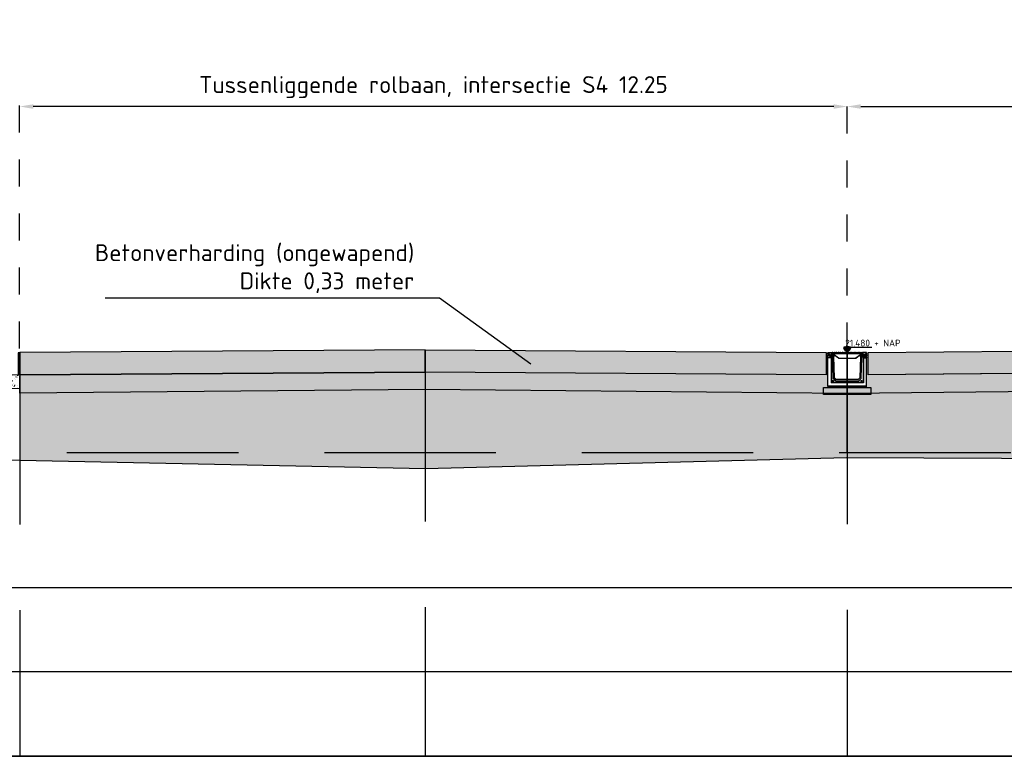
# Model space of a CAD drawing. Header units: metres. Extents: x 175829 to 176206141, y 407048 to 407918896.
# Tile 223 of 256: x 180779 to 180794, y 407102 to 407113. Entities that reach past the tile are written whole.
import ezdxf

# ---------------------------------------------------------------- set-up
doc = ezdxf.new("R2010")
doc.units = ezdxf.units.M
doc.header["$LTSCALE"] = 0.2
doc.header["$PDMODE"] = 3
doc.header["$PDSIZE"] = 1
for name, pattern in [('ACAD_ISO08W100', [36, 24, -3, 6, -3]), ('DASHED', [19.05, 12.7, -6.35]), ('XX-HIDDEN', [4, 2, -2])]:
    doc.linetypes.add(name, pattern=pattern)
doc.layers.add('B-WE-VH-GRONDWERK_BETONGRANULAAT_S&R-G', color=254, linetype='Continuous', lineweight=18)
doc.layers.add('N-WE-VH-GRONDWERK_BETONGRANULAAT_S&R-A', color=252, linetype='Continuous', lineweight=18)
for name, color, linetype in [('N-GW-VH-DWARSPROFIELEN_ONTGRAVEN-G', 3, 'DASHED'), ('N-GW-VH_GRONDWERK_VERHARDINGEN_S&R_0.58-MV-A', 252, 'Continuous'), ('N-WE-VH-BETONVERHARDING_330mm_PLATFORM-S&R-G', 3, 'Continuous'), ('N-WE-VH-BETONVERHARDING_PLATFORM-S&R_AFWATERINGSGOOT-G', 3, 'Continuous'), ('N-WE-VH-BETONVERHARDING_PLATFORM-S&R_AFWATERINGSGOOT_BETONSLOOF_DETAIL-A', 252, 'Continuous'), ('N-WE-VH-BETONVERHARDING_PLATFORM-S&R_AFWATERINGSGOOT_BETONSLOOF_DETAIL-G', 2, 'Continuous'), ('N-WE-VH-BETONVERHARDING_PLATFORM-S&R_AFWATERINGSGOOT_STELSPECIE_DETAIL-A', 251, 'Continuous'), ('N-WE-VH-BETONVERHARDING_PLATFORM-S&R_AFWATERINGSGOOT_STELSPECIE_DETAIL-G', 2, 'Continuous'), ('N-WE-VH-CO-VOEGEN_BETONVERHARDING_UITZET_CONSTRUCTIEVOEG-G', 254, 'ACAD_ISO08W100'), ('N-WE-VH-GRONDWERK_BETONGRANULAAT_S&R-G', 3, 'Continuous'), ('X-HOOGTES-XX_HOOGTE_BETONVERHARDING_AFGEWERKT-T', 7, 'Continuous'), ('X-XX-AL-DWARSPROFIELEN-G', 2, 'Continuous'), ('X-XX-AL-DWARSPROFIELEN_20.00+NAP-G', 255, 'DASHED'), ('X-XX-AL-DWARSPROFIELEN_BESTAANDE_MAAIVELD_VOOR_OPBREKEN-G', 222, 'Continuous'), ('X-XX-AL-TEKSTEN+MAATVOERING_C06_DWARSPROFIELEN-T', 3, 'Continuous')]:
    doc.layers.add(name, color=color, linetype=linetype)
doc.layers.add('N-WE-VH-BETONVERHARDING_330mm_PLATFORM-S&R-A', color=7, linetype='Continuous', true_color=0xf0f0f0)
doc.styles.add('NLCS 2.5 mm', font='isocpeur.ttf', dxfattribs={"height": 2.5})
doc.styles.add('NLCS-ISO', font='isocpeur.ttf')
doc.styles.add('RVB 5.0 mm IT', font='isocpeur.ttf', dxfattribs={"height": 5})
doc.dimstyles.new('NLCS-ARROW', dxfattribs={"dimtxt": 2.5, "dimasz": 3, "dimexe": 1.25, "dimexo": 0.625, "dimgap": 0.75, "dimtad": 1, "dimzin": 0, "dimdsep": 46, "dimtxsty": 'NLCS 2.5 mm', "dimcen": 0, "dimdle": 1, "dimclrd": 1, "dimclre": 251, "dimclrt": 7, "dimazin": 0, "dimtfac": 1, "dimtmove": 1, "dimatfit": 3, "dimfxl": 1, "dimtfillclr": 7, "dimtolj": 1, "dimtzin": 0, "dimarcsym": 0})

# ---------------------------------------------------------------- blocks, each defined once
blk = doc.blocks.new('*D102')
at = {"layer": 'Defpoints', "color": 0, "transparency": 16777216}
for p in [(180779.327, 407111.31), (180779.327, 407107.665), (180791.577, 407107.647)]:
    blk.add_point(p, dxfattribs=at)
at = {"layer": 'X-XX-AL-DWARSPROFIELEN-G', "color": 251, "linetype": 'XX-HIDDEN', "lineweight": -2, "transparency": 16777216}
for p, q in [((180779.327, 407107.727), (180779.327, 407111.435)), ((180791.577, 407107.709), (180791.577, 407111.435))]:
    blk.add_line(p, q, dxfattribs=at)
at = {"layer": 'X-XX-AL-DWARSPROFIELEN-G', "color": 1, "lineweight": -2, "transparency": 16777216}
blk.add_line((180791.377, 407111.31), (180779.527, 407111.31), dxfattribs=at)
at = {"layer": 'X-XX-AL-DWARSPROFIELEN-G', "color": 1, "transparency": 16777216}
for points in [[(180779.527, 407111.343), (180779.527, 407111.276), (180779.327, 407111.31)], [(180791.377, 407111.343), (180791.377, 407111.276), (180791.577, 407111.31)]]:
    blk.add_solid(points, dxfattribs=at)
at = {"layer": 'X-XX-AL-DWARSPROFIELEN-G', "color": 7, "transparency": 16777216, "insert": (180785.452, 407111.597), "char_height": 0.25, "attachment_point": 5, "style": 'NLCS-ISO'}
blk.add_mtext('\\A1;Tussenliggende rolbaan, intersectie S4 12.25', dxfattribs=at)
blk = doc.blocks.new('*D101')
at = {"layer": 'Defpoints', "color": 0, "transparency": 16777216}
for p in [(180805.326, 407111.31), (180805.326, 407107.786), (180791.577, 407107.647)]:
    blk.add_point(p, dxfattribs=at)
at = {"layer": 'X-XX-AL-DWARSPROFIELEN-G', "color": 251, "linetype": 'XX-HIDDEN', "lineweight": -2, "transparency": 16777216}
for p, q in [((180791.577, 407107.709), (180791.577, 407111.435)), ((180805.326, 407107.849), (180805.326, 407111.435))]:
    blk.add_line(p, q, dxfattribs=at)
at = {"layer": 'X-XX-AL-DWARSPROFIELEN-G', "color": 1, "lineweight": -2, "transparency": 16777216}
blk.add_line((180791.777, 407111.31), (180805.126, 407111.31), dxfattribs=at)
at = {"layer": 'X-XX-AL-DWARSPROFIELEN-G', "color": 1, "transparency": 16777216}
for points in [[(180791.777, 407111.343), (180791.777, 407111.276), (180791.577, 407111.31)], [(180805.126, 407111.343), (180805.126, 407111.276), (180805.326, 407111.31)]]:
    blk.add_solid(points, dxfattribs=at)
at = {"layer": 'X-XX-AL-DWARSPROFIELEN-G', "color": 7, "transparency": 16777216, "insert": (180798.452, 407111.597), "char_height": 0.25, "attachment_point": 5, "style": 'NLCS-ISO'}
blk.add_mtext('\\A1;Platform gebouw 1139 13.75', dxfattribs=at)

msp = doc.modelspace()

# ---------------------------------------------------------------- hatches: boundary and pattern name
at = {"layer": 'B-WE-VH-GRONDWERK_BETONGRANULAAT_S&R-G', "transparency": 33554559}
h = msp.add_hatch(dxfattribs=at)
h.set_pattern_fill('AR-CONC', color=256, scale=0.001)
h.set_pattern_definition([(50, (0, 0), (0.182184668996, -0.01593908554), [0.01905, -0.20955]), (355, (0, 0), (-0.035243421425, 0.19105684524), [0.01524, -0.16764058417]), (100.4514447, (0.01518, -0.00133), (0.14694124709, 0.17511775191), [0.0161900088, -0.1780902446]), (46.1842, (0, 0.0508), (0.27107904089, -0.04204232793), [0.028575, -0.314325]), (96.63555761, (0.0226, 0.0473), (0.23740413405, 0.2474261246), [0.02428502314, -0.26713560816]), (351.18415117, (0, 0.0508), (0.23740413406, 0.24742612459), [0.02285996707, -0.25145973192]), (21, (0.0254, 0.0381), (0.15161439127, -0.102265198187), [0.01905, -0.20955]), (326, (0.0254, 0.0381), (0.06180202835, 0.18418796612), [0.01524, -0.16764]), (71.451445, (0.03803, 0.02958), (0.21341641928, 0.081922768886), [0.0161900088, -0.1780899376]), (37.5, (0, 0), (0.003088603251, 0.084555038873), [0, -0.165608, 0, -0.17018, 0, -0.168275]), (7.5, (0, 0), (0.06681966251, 0.100180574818), [0, -0.097028, 0, -0.161798, 0, -0.064135]), (327.5, (-0.05664, 0), (0.135590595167, -0.005728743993), [0, -0.0635, 0, -0.19812, 0, -0.26289]), (317.5, (-0.08204, 0), (0.148129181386, 0.025426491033), [0, -0.08255, 0, -0.131572, 0, -0.18669])])
h.paths.add_polyline_path([(180779.3275, 407107.3346), (180778.6025, 407107.3346), (180778.6025, 407107.1346), (180779.3275, 407107.1346)])
at = {"layer": 'N-GW-VH_GRONDWERK_VERHARDINGEN_S&R_0.58-MV-A', "ltscale": 0.5, "true_color": 0xe6e6e6, "transparency": 33554585}
h = msp.add_hatch(color=254, dxfattribs=at)
h.dxf.hatch_style = 1
h.paths.add_polyline_path([(180785.3275, 407106.1846), (180785.3275, 407107.1246), (180779.3275, 407107.067), (180779.3275, 407106.1846)])
h.paths.add_polyline_path([(180785.3275, 407105.9448), (180785.3275, 407106.1846), (180779.3275, 407106.1846), (180779.3275, 407106.0646)])
h.paths.add_polyline_path([(180791.5775, 407106.1846), (180791.5775, 407107.0646), (180785.3275, 407107.1246), (180785.3275, 407106.1846)])
h.paths.add_polyline_path([(180791.569, 407106.1046), (180791.5775, 407106.1046), (180791.5775, 407106.1846), (180785.3275, 407106.1846), (180785.3275, 407105.9448), (180785.3365, 407105.9446)])
h.paths.add_polyline_path([(180791.5775, 407106.1846), (180802.5696, 407106.1846), (180801.5775, 407107.1664), (180791.5775, 407107.0646)])
h.paths.add_polyline_path([(180802.6995, 407106.0561), (180802.5696, 407106.1846), (180791.5775, 407106.1846), (180791.5775, 407106.1046)])
at = {"layer": 'N-WE-VH-BETONVERHARDING_330mm_PLATFORM-S&R-A'}
h = msp.add_hatch(color=256, dxfattribs=at)
h.dxf.hatch_style = 1
h.paths.add_polyline_path([(180805.3276, 407107.7861), (180805.3276, 407107.4561), (180791.8874, 407107.3346), (180791.8874, 407107.6646)])
h = msp.add_hatch(color=256, dxfattribs=at)
h.dxf.hatch_style = 1
h.paths.add_polyline_path([(180785.3275, 407107.7046), (180779.3275, 407107.6646), (180779.3275, 407107.335), (180785.3275, 407107.3746)])
h.paths.add_polyline_path([(180791.2674, 407107.6646), (180785.3275, 407107.7046), (180785.3275, 407107.3746), (180791.2674, 407107.3346)])
at = {"layer": 'N-WE-VH-BETONVERHARDING_PLATFORM-S&R_AFWATERINGSGOOT_BETONSLOOF_DETAIL-A', "ltscale": 0.5}
h = msp.add_hatch(color=256, dxfattribs=at)
h.dxf.hatch_style = 1
h.paths.add_polyline_path([(180791.9276, 407107.1456), (180791.2276, 407107.1456), (180791.2276, 407107.0456), (180791.5776, 407107.0456), (180791.9276, 407107.0456)])
at = {"layer": 'N-WE-VH-BETONVERHARDING_PLATFORM-S&R_AFWATERINGSGOOT_STELSPECIE_DETAIL-A', "ltscale": 0.5}
h = msp.add_hatch(color=256, dxfattribs=at)
h.dxf.hatch_style = 1
h.paths.add_polyline_path([(180791.8626, 407107.1656), (180791.2926, 407107.1656), (180791.2926, 407107.1456), (180791.8625, 407107.1456)])
at = {"layer": 'N-WE-VH-CO-VOEGEN_BETONVERHARDING_UITZET_CONSTRUCTIEVOEG-G', "ltscale": 0.4}
h = msp.add_hatch(color=256, dxfattribs=at)
h.dxf.hatch_style = 1
h.paths.add_polyline_path([(180779.3275, 407107.6596), (180779.3025, 407107.6596), (180779.3025, 407107.3346), (180779.3275, 407107.3346)])
at = {"layer": 'N-WE-VH-CO-VOEGEN_BETONVERHARDING_UITZET_CONSTRUCTIEVOEG-G', "ltscale": 0.5}
h = msp.add_hatch(color=256, dxfattribs=at)
h.dxf.hatch_style = 1
h.paths.add_polyline_path([(180791.2675, 407107.6606), (180791.2925, 407107.6606), (180791.2925, 407107.1456), (180791.2675, 407107.1456)])
h.paths.add_polyline_path([(180791.8875, 407107.6606), (180791.8625, 407107.6606), (180791.8625, 407107.1456), (180791.8875, 407107.1456)])
at = {"layer": 'N-WE-VH-GRONDWERK_BETONGRANULAAT_S&R-A', "ltscale": 0.5, "true_color": 0xe6e6e6, "transparency": 33554534}
h = msp.add_hatch(color=254, dxfattribs=at)
h.dxf.hatch_style = 1
h.paths.add_polyline_path([(180785.3275, 407107.3746), (180779.3275, 407107.335), (180779.3275, 407107.067), (180785.3275, 407107.1246)])
h.paths.add_polyline_path([(180791.8874, 407107.3346), (180791.8625, 407107.1656), (180791.5775, 407107.1656), (180791.5775, 407107.0646), (180801.5775, 407107.1664), (180801.3215, 407107.4199)])
h.paths.add_polyline_path([(180791.5775, 407107.1656), (180791.2925, 407107.1656), (180791.2674, 407107.3346), (180785.3275, 407107.3746), (180785.3275, 407107.1246), (180791.5775, 407107.0646)])
at = {"layer": 'X-HOOGTES-XX_HOOGTE_BETONVERHARDING_AFGEWERKT-T', "ltscale": 0.5, "true_color": 0x000000}
h = msp.add_hatch(color=18, dxfattribs=at)
h.dxf.hatch_style = 1
h.paths.add_polyline_path([(180791.6275, 407107.7457), (180791.5275, 407107.7457), (180791.5275, 407107.7257), (180791.5775, 407107.7257), (180791.6275, 407107.7257)])
h.paths.add_polyline_path([(180791.6275, 407107.7257), (180791.5775, 407107.7257), (180791.5775, 407107.6657)])
h.paths.add_polyline_path([(180791.5775, 407107.7257), (180791.5275, 407107.7257), (180791.5775, 407107.6657)])
h = msp.add_hatch(color=18, dxfattribs=at)
h.dxf.hatch_style = 1
h.paths.add_polyline_path([(180791.6275, 407107.7457), (180791.5275, 407107.7457), (180791.5275, 407107.7257), (180791.5775, 407107.7257), (180791.6275, 407107.7257)])
h.paths.add_polyline_path([(180791.6275, 407107.7257), (180791.5775, 407107.7257), (180791.5775, 407107.6657)])
h.paths.add_polyline_path([(180791.5775, 407107.7257), (180791.5275, 407107.7257), (180791.5775, 407107.6657)])

# ---------------------------------------------------------------- linework, layer by layer
at = {"layer": 'B-WE-VH-GRONDWERK_BETONGRANULAAT_S&R-G', "flags": 128}
msp.add_lwpolyline([(180779.3275, 407107.3346), (180778.6025, 407107.3346), (180778.6025, 407107.1346), (180779.3275, 407107.1346)], close=True, dxfattribs=at)
at = {"layer": 'N-GW-VH-DWARSPROFIELEN_ONTGRAVEN-G', "color": 254, "ltscale": 0.5, "true_color": 0xe6e6e6, "flags": 128}
msp.add_lwpolyline([(180779.3275, 407107.0646), (180779.3275, 407107.3146)], dxfattribs=at)
at = {"layer": 'N-WE-VH-BETONVERHARDING_330mm_PLATFORM-S&R-G', "flags": 128}
msp.add_lwpolyline([(180805.3276, 407107.7861), (180805.3276, 407107.4561), (180791.8874, 407107.3346), (180791.8874, 407107.6646)], close=True, dxfattribs=at)
for points in [[(180785.3275, 407107.3746), (180785.3275, 407107.7046), (180779.3275, 407107.6646), (180779.3275, 407107.335), (180785.3275, 407107.3746)], [(180785.3275, 407107.3746), (180785.3275, 407107.7046), (180791.2674, 407107.6646), (180791.2674, 407107.3346), (180785.3275, 407107.3746)]]:
    msp.add_lwpolyline(points, dxfattribs=at)
at = {"layer": 'N-WE-VH-BETONVERHARDING_PLATFORM-S&R_AFWATERINGSGOOT-G', "linetype": 'Continuous', "lineweight": 25}
for p, q in [((180791.2955, 407107.6606), (180791.2925, 407107.6606)), ((180791.2925, 407107.6456), (180791.2925, 407107.6606)), ((180791.2925, 407107.6456), (180791.2955, 407107.6456)), ((180791.2925, 407107.6446), (180791.2925, 407107.6456)), ((180791.3791, 407107.6114), (180791.2925, 407107.6446)), ((180791.2925, 407107.6427), (180791.2925, 407107.6446)), ((180791.3791, 407107.6094), (180791.2925, 407107.6427)), ((180791.2925, 407107.6427), (180791.2925, 407107.6251)), ((180791.2925, 407107.6251), (180791.357, 407107.6004)), ((180791.2925, 407107.6232), (180791.2925, 407107.6251)), ((180791.2925, 407107.6232), (180791.3564, 407107.5987)), ((180791.2925, 407107.5906), (180791.2925, 407107.6232)), ((180791.2925, 407107.5906), (180791.3425, 407107.5906)), ((180791.2925, 407107.5906), (180791.2925, 407107.5862)), ((180791.3381, 407107.5862), (180791.2925, 407107.5862)), ((180791.2925, 407107.1656), (180791.2925, 407107.5862)), ((180791.2955, 407107.6456), (180791.2955, 407107.6606)), ((180791.2975, 407107.6656), (180791.2975, 407107.6626)), ((180791.2975, 407107.6656), (180791.3425, 407107.6656)), ((180791.2975, 407107.6626), (180791.3425, 407107.6626)), ((180791.3425, 407107.5906), (180791.3381, 407107.5862)), ((180791.3381, 407107.5862), (180791.3381, 407107.2162)), ((180791.3425, 407107.6626), (180791.3425, 407107.6656)), ((180791.3425, 407107.5906), (180791.3425, 407107.2206)), ((180791.3475, 407107.6606), (180791.3445, 407107.6606)), ((180791.3445, 407107.6606), (180791.3445, 407107.6366)), ((180791.3445, 407107.6366), (180791.3475, 407107.6366)), ((180791.3475, 407107.6606), (180791.3475, 407107.6366)), ((180791.349, 407107.6496), (180791.3494, 407107.6617)), ((180791.354, 407107.6496), (180791.349, 407107.6496)), ((180791.3495, 407107.6346), (180791.3495, 407107.6316)), ((180791.3495, 407107.6346), (180791.3725, 407107.6346)), ((180791.3495, 407107.6316), (180791.3725, 407107.6316)), ((180791.3524, 407107.6375), (180791.3521, 407107.6467)), ((180791.3524, 407107.6646), (180791.3541, 407107.6646)), ((180791.3544, 407107.6617), (180791.354, 407107.6496)), ((180791.354, 407107.6496), (180791.801, 407107.6496)), ((180791.3627, 407107.6646), (180791.3541, 407107.6646)), ((180791.3541, 407107.6646), (180791.3544, 407107.6646)), ((180791.3544, 407107.6617), (180791.3544, 407107.6646)), ((180791.8006, 407107.6617), (180791.3544, 407107.6617)), ((180791.357, 407107.6004), (180791.3564, 407107.5987)), ((180791.3571, 407107.6467), (180791.3571, 407107.6496)), ((180791.7979, 407107.6467), (180791.3571, 407107.6467)), ((180791.3571, 407107.6467), (180791.3574, 407107.6375)), ((180791.3574, 407107.6375), (180791.3763, 407107.6375)), ((180791.3574, 407107.6375), (180791.3574, 407107.6346)), ((180791.3614, 407107.5942), (180791.3596, 407107.5941)), ((180791.3596, 407107.5941), (180791.3688, 407107.2912)), ((180791.3614, 407107.5942), (180791.3706, 407107.2913)), ((180791.3627, 407107.6646), (180791.3881, 407107.6646)), ((180791.3763, 407107.6346), (180791.3725, 407107.6346)), ((180791.3725, 407107.6316), (180791.3725, 407107.6346)), ((180791.3738, 407107.6344), (180791.3738, 407107.6346)), ((180791.3775, 407107.6296), (180791.3745, 407107.6296)), ((180791.3745, 407107.6296), (180791.3745, 407107.6146)), ((180791.379, 407107.6146), (180791.3745, 407107.6146)), ((180791.3763, 407107.6375), (180791.3763, 407107.6346)), ((180791.3775, 407107.6345), (180791.3767, 407107.6346)), ((180791.3775, 407107.6296), (180791.3775, 407107.6146)), ((180791.379, 407107.6146), (180791.3791, 407107.6114)), ((180791.3791, 407107.6114), (180791.3791, 407107.6094)), ((180791.3888, 407107.2918), (180791.3791, 407107.6094)), ((180791.4472, 407107.5836), (180791.3811, 407107.633)), ((180791.3829, 407107.6353), (180791.449, 407107.5859)), ((180791.3967, 407107.6646), (180791.3881, 407107.6646)), ((180791.3967, 407107.6646), (180791.4119, 407107.6646)), ((180791.4204, 407107.6646), (180791.4119, 407107.6646)), ((180791.4204, 407107.6646), (180791.4459, 407107.6646)), ((180791.4544, 407107.6646), (180791.4459, 407107.6646)), ((180791.4544, 407107.6646), (180791.4696, 407107.6646)), ((180791.4591, 407107.5825), (180791.6958, 407107.5825)), ((180791.4591, 407107.5825), (180791.4591, 407107.5796)), ((180791.4782, 407107.6646), (180791.4696, 407107.6646)), ((180791.4782, 407107.6646), (180791.5036, 407107.6646)), ((180791.5122, 407107.6646), (180791.5036, 407107.6646)), ((180791.5122, 407107.6646), (180791.5274, 407107.6646)), ((180791.5359, 407107.6646), (180791.5274, 407107.6646)), ((180791.5359, 407107.6646), (180791.5613, 407107.6646)), ((180791.5699, 407107.6646), (180791.5613, 407107.6646)), ((180791.5699, 407107.6646), (180791.5851, 407107.6646)), ((180791.5936, 407107.6646), (180791.5851, 407107.6646)), ((180791.5936, 407107.6646), (180791.6191, 407107.6646)), ((180791.6276, 407107.6646), (180791.6191, 407107.6646)), ((180791.6276, 407107.6646), (180791.6428, 407107.6646)), ((180791.6514, 407107.6646), (180791.6428, 407107.6646)), ((180791.6514, 407107.6646), (180791.6768, 407107.6646)), ((180791.6854, 407107.6646), (180791.6768, 407107.6646)), ((180791.6854, 407107.6646), (180791.7006, 407107.6646)), ((180791.6958, 407107.5825), (180791.6958, 407107.5796)), ((180791.7091, 407107.6646), (180791.7006, 407107.6646)), ((180791.706, 407107.5859), (180791.7721, 407107.6353)), ((180791.7739, 407107.633), (180791.7078, 407107.5836)), ((180791.7091, 407107.6646), (180791.7345, 407107.6646)), ((180791.7431, 407107.6646), (180791.7345, 407107.6646)), ((180791.7431, 407107.6646), (180791.7583, 407107.6646)), ((180791.7669, 407107.6646), (180791.7583, 407107.6646)), ((180791.7758, 407107.6094), (180791.7662, 407107.2918)), ((180791.7669, 407107.6646), (180791.7923, 407107.6646)), ((180791.8625, 407107.6427), (180791.7758, 407107.6094)), ((180791.7758, 407107.6094), (180791.7759, 407107.6114)), ((180791.8625, 407107.6446), (180791.7759, 407107.6114)), ((180791.776, 407107.6146), (180791.7759, 407107.6114)), ((180791.776, 407107.6146), (180791.7805, 407107.6146)), ((180791.7782, 407107.6346), (180791.7774, 407107.6345)), ((180791.7805, 407107.6296), (180791.7775, 407107.6296)), ((180791.7775, 407107.6296), (180791.7775, 407107.6146)), ((180791.7786, 407107.6375), (180791.7976, 407107.6375)), ((180791.7786, 407107.6375), (180791.7786, 407107.6346)), ((180791.7825, 407107.6346), (180791.7786, 407107.6346)), ((180791.7805, 407107.6296), (180791.7805, 407107.6146)), ((180791.7812, 407107.6344), (180791.7812, 407107.6346)), ((180791.7825, 407107.6346), (180791.7825, 407107.6316)), ((180791.8055, 407107.6346), (180791.7825, 407107.6346)), ((180791.8055, 407107.6316), (180791.7825, 407107.6316)), ((180791.7844, 407107.2913), (180791.7936, 407107.5942)), ((180791.7862, 407107.2912), (180791.7954, 407107.5941)), ((180791.8008, 407107.6646), (180791.7923, 407107.6646)), ((180791.7936, 407107.5942), (180791.7954, 407107.5941)), ((180791.7976, 407107.6375), (180791.7979, 407107.6467)), ((180791.7976, 407107.6375), (180791.7976, 407107.6346)), ((180791.7979, 407107.6467), (180791.7979, 407107.6496)), ((180791.7979, 407107.6004), (180791.8625, 407107.6251)), ((180791.7979, 407107.6004), (180791.7986, 407107.5987)), ((180791.7986, 407107.5987), (180791.8625, 407107.6232)), ((180791.8006, 407107.6617), (180791.8006, 407107.6646)), ((180791.8006, 407107.6646), (180791.8008, 407107.6646)), ((180791.801, 407107.6496), (180791.8006, 407107.6617)), ((180791.8008, 407107.6646), (180791.8026, 407107.6646)), ((180791.806, 407107.6496), (180791.801, 407107.6496)), ((180791.8029, 407107.6467), (180791.8026, 407107.6375)), ((180791.8055, 407107.6316), (180791.8055, 407107.6346)), ((180791.8056, 407107.6617), (180791.806, 407107.6496)), ((180791.8105, 407107.6606), (180791.8075, 407107.6606)), ((180791.8075, 407107.6606), (180791.8075, 407107.6366)), ((180791.8075, 407107.6366), (180791.8105, 407107.6366)), ((180791.8105, 407107.6606), (180791.8105, 407107.6366)), ((180791.8125, 407107.6656), (180791.8125, 407107.6626)), ((180791.8575, 407107.6656), (180791.8125, 407107.6656)), ((180791.8575, 407107.6626), (180791.8125, 407107.6626)), ((180791.8125, 407107.5906), (180791.8169, 407107.5862)), ((180791.8625, 407107.5906), (180791.8125, 407107.5906)), ((180791.8125, 407107.5906), (180791.8125, 407107.2206)), ((180791.8169, 407107.5862), (180791.8625, 407107.5862)), ((180791.8169, 407107.5862), (180791.8169, 407107.2162)), ((180791.8575, 407107.6626), (180791.8575, 407107.6656)), ((180791.8625, 407107.6606), (180791.8595, 407107.6606)), ((180791.8595, 407107.6456), (180791.8595, 407107.6606)), ((180791.8625, 407107.6456), (180791.8595, 407107.6456)), ((180791.8625, 407107.6456), (180791.8625, 407107.6606)), ((180791.8625, 407107.6446), (180791.8625, 407107.6456)), ((180791.8625, 407107.6446), (180791.8625, 407107.6427)), ((180791.8625, 407107.6251), (180791.8625, 407107.6427)), ((180791.8625, 407107.6251), (180791.8625, 407107.6232)), ((180791.8625, 407107.5906), (180791.8625, 407107.6232)), ((180791.8625, 407107.5906), (180791.8625, 407107.5862)), ((180791.8625, 407107.1656), (180791.8625, 407107.5862)), ((180791.6958, 407107.5796), (180791.4591, 407107.5796)), ((180791.3706, 407107.2913), (180791.3688, 407107.2912)), ((180791.7844, 407107.2913), (180791.7862, 407107.2912)), ((180791.2926, 407107.1656), (180791.8626, 407107.1656)), ((180791.3381, 407107.2162), (180791.3425, 407107.2206)), ((180791.8169, 407107.2162), (180791.3381, 407107.2162)), ((180791.8125, 407107.2206), (180791.3425, 407107.2206)), ((180791.3771, 407107.2766), (180791.3758, 407107.2753)), ((180791.3758, 407107.2753), (180791.4, 407107.252)), ((180791.3771, 407107.2766), (180791.4013, 407107.2534)), ((180791.4139, 407107.2665), (180791.3897, 407107.2897)), ((180791.4013, 407107.2534), (180791.4, 407107.252)), ((180791.739, 407107.2656), (180791.416, 407107.2656)), ((180791.416, 407107.2474), (180791.739, 407107.2474)), ((180791.416, 407107.2474), (180791.416, 407107.2456)), ((180791.416, 407107.2456), (180791.739, 407107.2456)), ((180791.739, 407107.2474), (180791.739, 407107.2456)), ((180791.7653, 407107.2897), (180791.7411, 407107.2665)), ((180791.7537, 407107.2534), (180791.7779, 407107.2766)), ((180791.7537, 407107.2534), (180791.7549, 407107.252)), ((180791.7549, 407107.252), (180791.7791, 407107.2753)), ((180791.7779, 407107.2766), (180791.7791, 407107.2753)), ((180791.8169, 407107.2162), (180791.8125, 407107.2206))]:
    msp.add_line(p, q, dxfattribs=at)
at = {"layer": 'N-WE-VH-BETONVERHARDING_PLATFORM-S&R_AFWATERINGSGOOT-G', "linetype": 'Continuous', "lineweight": 25, "ltscale": 0.5}
for centre, radius in [((180791.3675, 407107.2456), 0.0075), ((180791.3675, 407107.2456), 0.007), ((180791.3675, 407107.2456), 0.005), ((180791.7875, 407107.2456), 0.0075), ((180791.7875, 407107.2456), 0.007), ((180791.7875, 407107.2456), 0.005)]:
    msp.add_circle(centre, radius, dxfattribs=at)
for centre, radius, start, end in [((180791.2975, 407107.6606), 0.005, 90, 180), ((180791.2975, 407107.6606), 0.002, 90, 180), ((180791.3425, 407107.6606), 0.005, 0, 90), ((180791.3425, 407107.6606), 0.002, 0, 90), ((180791.3495, 407107.6366), 0.005, 180, 270), ((180791.3495, 407107.6366), 0.002, 180, 270), ((180791.3491, 407107.6466), 0.003, 2, 90), ((180791.3524, 407107.6616), 0.003, 90, 178), ((180791.3554, 407107.6376), 0.003, 182, 270), ((180791.3546, 407107.594), 0.005, 1.73892, 69), ((180791.3546, 407107.594), 0.00682, 1.73892, 69), ((180791.3725, 407107.6296), 0.005, 0, 90), ((180791.3725, 407107.6296), 0.002, 0, 90), ((180791.3763, 407107.6265), 0.011, 53.19252, 90), ((180791.3763, 407107.6266), 0.008, 53.19252, 90), ((180791.3548, 407107.6555), 0.0346, 319.54221, 324.3783), ((180791.4209, 407107.606), 0.0346, 319.54221, 324.3783), ((180791.4591, 407107.5996), 0.02, 233.19252, 270), ((180791.4591, 407107.5995), 0.017, 233.19252, 270), ((180791.6958, 407107.5995), 0.017, 270, 306.80748), ((180791.6958, 407107.5996), 0.02, 270, 306.80748), ((180791.7341, 407107.606), 0.0346, 215.6217, 220.45779), ((180791.7786, 407107.6265), 0.011, 90, 126.80748), ((180791.8002, 407107.6555), 0.0346, 215.6217, 220.45779), ((180791.7786, 407107.6266), 0.008, 90, 126.80748), ((180791.7825, 407107.6296), 0.005, 90, 180), ((180791.7825, 407107.6296), 0.002, 90, 180), ((180791.8004, 407107.594), 0.00682, 111, 178.26108), ((180791.8004, 407107.594), 0.005, 111, 178.26108), ((180791.7996, 407107.6376), 0.003, 270, 358), ((180791.8026, 407107.6616), 0.003, 2, 90), ((180791.8055, 407107.6366), 0.002, 270, 0), ((180791.8055, 407107.6366), 0.005, 270, 0), ((180791.8125, 407107.6606), 0.005, 90, 180), ((180791.8125, 407107.6606), 0.002, 90, 180), ((180791.8575, 407107.6606), 0.005, 0, 90), ((180791.8575, 407107.6606), 0.002, 0, 90), ((180791.3918, 407107.2919), 0.023, 181.73892, 226.1), ((180791.3918, 407107.2919), 0.0212, 181.73892, 226.1), ((180791.3918, 407107.2919), 0.003, 181.73892, 226.1), ((180791.7632, 407107.2919), 0.003, 313.9, 358.26108), ((180791.7632, 407107.2919), 0.0212, 313.9, 358.26108), ((180791.7632, 407107.2919), 0.023, 313.9, 358.26108), ((180791.416, 407107.2686), 0.023, 226.1, 270), ((180791.416, 407107.2686), 0.0212, 226.1, 270), ((180791.416, 407107.2686), 0.003, 226.1, 269.99991), ((180791.739, 407107.2686), 0.003, 270, 313.9), ((180791.739, 407107.2686), 0.0212, 270, 313.9), ((180791.739, 407107.2686), 0.023, 270, 313.9)]:
    msp.add_arc(centre, radius, start, end, dxfattribs=at)
for centre, major_axis, ratio, start_param, end_param in [((180791.3544, 407107.6616), (0.005, -0.0001), 0.0209229, 1.5717219, 3.1413003), ((180791.3571, 407107.6466), (0.00501, -0.0001), 0.0208618, 1.5731804, 3.1427588), ((180791.3574, 407107.6376), (0.005, 0.0001), 0.0209229, 3.141885, 4.7114634), ((180791.7976, 407107.6376), (0.005, -0.0001), 0.0209229, 4.7133146, 6.2828929), ((180791.7979, 407107.6466), (0.00501, 0.0001), 0.0208618, 6.2820192, 7.8515975), ((180791.8006, 407107.6616), (0.005, 0.0001), 0.0209229, 0.0002924, 1.5698707)]:
    msp.add_ellipse(centre, major_axis=major_axis, ratio=ratio, start_param=start_param, end_param=end_param, dxfattribs=at)
for points, knots in [([(180791.3544, 407107.6646), (180791.3547, 407107.6645), (180791.3553, 407107.6643), (180791.3563, 407107.6634), (180791.3577, 407107.6626), (180791.359, 407107.6622), (180791.3599, 407107.6621), (180791.3601, 407107.6621)], [0, 0, 0, 0, 0.2133039, 0.4153693, 0.6441936, 0.8978605, 1, 1, 1, 1]), ([(180791.3601, 407107.6621), (180791.3606, 407107.6622), (180791.3615, 407107.6622), (180791.3624, 407107.6627), (180791.363, 407107.6631), (180791.3633, 407107.6635), (180791.3634, 407107.6639), (180791.3634, 407107.6642), (180791.3632, 407107.6646), (180791.3629, 407107.6646), (180791.3627, 407107.6646)], [0, 0, 0, 0, 0.234005, 0.3772599, 0.4840818, 0.5665537, 0.6493173, 0.7273099, 0.8460977, 1, 1, 1, 1]), ([(180791.3881, 407107.6646), (180791.388, 407107.6646), (180791.3877, 407107.6646), (180791.3874, 407107.6642), (180791.3874, 407107.6639), (180791.3876, 407107.6635), (180791.3879, 407107.663), (180791.3885, 407107.6626), (180791.3895, 407107.6622), (180791.3903, 407107.6621), (180791.3907, 407107.6621)], [0, 0, 0, 0, 0.154087, 0.2701802, 0.3576946, 0.4457288, 0.5235998, 0.6375093, 0.8164734, 1, 1, 1, 1]), ([(180791.3907, 407107.6621), (180791.3912, 407107.6622), (180791.3923, 407107.6623), (180791.3939, 407107.663), (180791.3953, 407107.664), (180791.3961, 407107.6646), (180791.3966, 407107.6646), (180791.3967, 407107.6646)], [0, 0, 0, 0, 0.1982479, 0.4355902, 0.6802264, 0.9073782, 1, 1, 1, 1]), ([(180791.4119, 407107.6646), (180791.4122, 407107.6646), (180791.4127, 407107.6645), (180791.4137, 407107.6637), (180791.4149, 407107.6629), (180791.4163, 407107.6622), (180791.4174, 407107.6622), (180791.4179, 407107.6621)], [0, 0, 0, 0, 0.1998667, 0.37892, 0.5841155, 0.8130963, 1, 1, 1, 1]), ([(180791.4179, 407107.6621), (180791.4184, 407107.6622), (180791.4192, 407107.6622), (180791.4202, 407107.6627), (180791.4207, 407107.6631), (180791.421, 407107.6635), (180791.4212, 407107.6639), (180791.4211, 407107.6642), (180791.4209, 407107.6646), (180791.4206, 407107.6646), (180791.4204, 407107.6646)], [0, 0, 0, 0, 0.234005, 0.3772599, 0.4840818, 0.5665537, 0.6493173, 0.7273099, 0.8460977, 1, 1, 1, 1]), ([(180791.4459, 407107.6646), (180791.4457, 407107.6646), (180791.4454, 407107.6646), (180791.4452, 407107.6642), (180791.4451, 407107.6639), (180791.4453, 407107.6635), (180791.4456, 407107.663), (180791.4463, 407107.6626), (180791.4472, 407107.6622), (180791.448, 407107.6621), (180791.4484, 407107.6621)], [0, 0, 0, 0, 0.154087, 0.2701802, 0.3576946, 0.4457288, 0.5235998, 0.6375093, 0.8164734, 1, 1, 1, 1]), ([(180791.4484, 407107.6621), (180791.4489, 407107.6622), (180791.45, 407107.6623), (180791.4516, 407107.663), (180791.453, 407107.664), (180791.4539, 407107.6646), (180791.4543, 407107.6646), (180791.4544, 407107.6646)], [0, 0, 0, 0, 0.1982479, 0.4355902, 0.6802264, 0.9073782, 1, 1, 1, 1]), ([(180791.4696, 407107.6646), (180791.4699, 407107.6646), (180791.4704, 407107.6645), (180791.4714, 407107.6637), (180791.4726, 407107.6629), (180791.4741, 407107.6622), (180791.4751, 407107.6622), (180791.4756, 407107.6621)], [0, 0, 0, 0, 0.1998667, 0.37892, 0.5841155, 0.8130963, 1, 1, 1, 1]), ([(180791.4756, 407107.6621), (180791.4761, 407107.6622), (180791.4769, 407107.6622), (180791.4779, 407107.6627), (180791.4785, 407107.6631), (180791.4788, 407107.6635), (180791.4789, 407107.6639), (180791.4788, 407107.6642), (180791.4786, 407107.6646), (180791.4783, 407107.6646), (180791.4782, 407107.6646)], [0, 0, 0, 0, 0.23400496, 0.37725994, 0.48408182, 0.56655365, 0.64931732, 0.72730994, 0.8460977, 1, 1, 1, 1]), ([(180791.5036, 407107.6646), (180791.5034, 407107.6646), (180791.5031, 407107.6646), (180791.5029, 407107.6642), (180791.5029, 407107.6639), (180791.503, 407107.6635), (180791.5034, 407107.663), (180791.504, 407107.6626), (180791.505, 407107.6622), (180791.5058, 407107.6621), (180791.5062, 407107.6621)], [0, 0, 0, 0, 0.154087, 0.2701802, 0.3576946, 0.4457288, 0.5235998, 0.6375093, 0.8164734, 1, 1, 1, 1]), ([(180791.5062, 407107.6621), (180791.5067, 407107.6622), (180791.5078, 407107.6623), (180791.5094, 407107.663), (180791.5107, 407107.664), (180791.5116, 407107.6646), (180791.512, 407107.6646), (180791.5122, 407107.6646)], [0, 0, 0, 0, 0.1982479, 0.4355902, 0.6802264, 0.9073782, 1, 1, 1, 1]), ([(180791.5274, 407107.6646), (180791.5276, 407107.6646), (180791.5281, 407107.6645), (180791.5291, 407107.6637), (180791.5303, 407107.6629), (180791.5318, 407107.6622), (180791.5329, 407107.6622), (180791.5333, 407107.6621)], [0, 0, 0, 0, 0.1998667, 0.37892, 0.5841155, 0.8130963, 1, 1, 1, 1]), ([(180791.5333, 407107.6621), (180791.5338, 407107.6622), (180791.5347, 407107.6622), (180791.5356, 407107.6627), (180791.5362, 407107.6631), (180791.5365, 407107.6635), (180791.5366, 407107.6639), (180791.5366, 407107.6642), (180791.5364, 407107.6646), (180791.5361, 407107.6646), (180791.5359, 407107.6646)], [0, 0, 0, 0, 0.234005, 0.3772599, 0.4840818, 0.5665537, 0.6493173, 0.7273099, 0.8460977, 1, 1, 1, 1]), ([(180791.5613, 407107.6646), (180791.5612, 407107.6646), (180791.5609, 407107.6646), (180791.5607, 407107.6642), (180791.5606, 407107.6639), (180791.5608, 407107.6635), (180791.5611, 407107.663), (180791.5617, 407107.6626), (180791.5627, 407107.6622), (180791.5635, 407107.6621), (180791.5639, 407107.6621)], [0, 0, 0, 0, 0.154087, 0.2701802, 0.3576946, 0.4457288, 0.5235998, 0.6375093, 0.8164734, 1, 1, 1, 1]), ([(180791.5639, 407107.6621), (180791.5644, 407107.6622), (180791.5655, 407107.6623), (180791.5671, 407107.663), (180791.5685, 407107.664), (180791.5693, 407107.6646), (180791.5698, 407107.6646), (180791.5699, 407107.6646)], [0, 0, 0, 0, 0.1982479, 0.4355902, 0.6802264, 0.9073782, 1, 1, 1, 1]), ([(180791.5851, 407107.6646), (180791.5854, 407107.6646), (180791.5859, 407107.6645), (180791.5869, 407107.6637), (180791.5881, 407107.6629), (180791.5895, 407107.6622), (180791.5906, 407107.6622), (180791.5911, 407107.6621)], [0, 0, 0, 0, 0.1998667, 0.37892, 0.5841155, 0.8130963, 1, 1, 1, 1]), ([(180791.5911, 407107.6621), (180791.5916, 407107.6622), (180791.5924, 407107.6622), (180791.5934, 407107.6627), (180791.5939, 407107.6631), (180791.5942, 407107.6635), (180791.5944, 407107.6639), (180791.5943, 407107.6642), (180791.5941, 407107.6646), (180791.5938, 407107.6646), (180791.5936, 407107.6646)], [0, 0, 0, 0, 0.234005, 0.3772599, 0.4840818, 0.5665537, 0.6493173, 0.7273099, 0.8460977, 1, 1, 1, 1]), ([(180791.6191, 407107.6646), (180791.6189, 407107.6646), (180791.6186, 407107.6646), (180791.6184, 407107.6642), (180791.6183, 407107.6639), (180791.6185, 407107.6635), (180791.6188, 407107.663), (180791.6195, 407107.6626), (180791.6204, 407107.6622), (180791.6212, 407107.6621), (180791.6216, 407107.6621)], [0, 0, 0, 0, 0.154087, 0.2701802, 0.3576946, 0.4457288, 0.5235998, 0.6375093, 0.8164734, 1, 1, 1, 1]), ([(180791.6216, 407107.6621), (180791.6221, 407107.6622), (180791.6233, 407107.6623), (180791.6248, 407107.663), (180791.6262, 407107.664), (180791.6271, 407107.6646), (180791.6275, 407107.6646), (180791.6276, 407107.6646)], [0, 0, 0, 0, 0.1982479, 0.4355902, 0.6802264, 0.9073782, 1, 1, 1, 1]), ([(180791.6428, 407107.6646), (180791.6431, 407107.6646), (180791.6436, 407107.6645), (180791.6446, 407107.6637), (180791.6458, 407107.6629), (180791.6473, 407107.6622), (180791.6483, 407107.6622), (180791.6488, 407107.6621)], [0, 0, 0, 0, 0.1998667, 0.37892, 0.5841155, 0.8130963, 1, 1, 1, 1]), ([(180791.6488, 407107.6621), (180791.6493, 407107.6622), (180791.6501, 407107.6622), (180791.6511, 407107.6627), (180791.6517, 407107.6631), (180791.652, 407107.6635), (180791.6521, 407107.6639), (180791.6521, 407107.6642), (180791.6518, 407107.6646), (180791.6515, 407107.6646), (180791.6514, 407107.6646)], [0, 0, 0, 0, 0.23400496, 0.37725994, 0.48408182, 0.56655365, 0.64931732, 0.72730994, 0.8460977, 1, 1, 1, 1]), ([(180791.6768, 407107.6646), (180791.6766, 407107.6646), (180791.6764, 407107.6646), (180791.6761, 407107.6642), (180791.6761, 407107.6639), (180791.6762, 407107.6635), (180791.6766, 407107.663), (180791.6772, 407107.6626), (180791.6782, 407107.6622), (180791.679, 407107.6621), (180791.6794, 407107.6621)], [0, 0, 0, 0, 0.154087, 0.2701802, 0.3576946, 0.4457288, 0.5235998, 0.6375093, 0.8164734, 1, 1, 1, 1]), ([(180791.6794, 407107.6621), (180791.6799, 407107.6622), (180791.681, 407107.6623), (180791.6826, 407107.663), (180791.6839, 407107.664), (180791.6848, 407107.6646), (180791.6852, 407107.6646), (180791.6854, 407107.6646)], [0, 0, 0, 0, 0.1982479, 0.4355902, 0.6802264, 0.9073782, 1, 1, 1, 1]), ([(180791.7006, 407107.6646), (180791.7008, 407107.6646), (180791.7013, 407107.6645), (180791.7023, 407107.6637), (180791.7035, 407107.6629), (180791.705, 407107.6622), (180791.7061, 407107.6622), (180791.7065, 407107.6621)], [0, 0, 0, 0, 0.19986668, 0.37891997, 0.58411551, 0.81309634, 1, 1, 1, 1]), ([(180791.7065, 407107.6621), (180791.7071, 407107.6622), (180791.7079, 407107.6622), (180791.7088, 407107.6627), (180791.7094, 407107.6631), (180791.7097, 407107.6635), (180791.7098, 407107.6639), (180791.7098, 407107.6642), (180791.7096, 407107.6646), (180791.7093, 407107.6646), (180791.7091, 407107.6646)], [0, 0, 0, 0, 0.23400496, 0.37725994, 0.48408182, 0.56655365, 0.64931732, 0.72730994, 0.8460977, 1, 1, 1, 1]), ([(180791.7345, 407107.6646), (180791.7344, 407107.6646), (180791.7341, 407107.6646), (180791.7339, 407107.6642), (180791.7338, 407107.6639), (180791.734, 407107.6635), (180791.7343, 407107.663), (180791.7349, 407107.6626), (180791.7359, 407107.6622), (180791.7367, 407107.6621), (180791.7371, 407107.6621)], [0, 0, 0, 0, 0.154087, 0.2701802, 0.3576946, 0.4457288, 0.5235998, 0.6375093, 0.8164734, 1, 1, 1, 1]), ([(180791.7371, 407107.6621), (180791.7376, 407107.6622), (180791.7387, 407107.6623), (180791.7403, 407107.663), (180791.7417, 407107.664), (180791.7425, 407107.6646), (180791.743, 407107.6646), (180791.7431, 407107.6646)], [0, 0, 0, 0, 0.1982479, 0.4355902, 0.6802264, 0.9073782, 1, 1, 1, 1]), ([(180791.7583, 407107.6646), (180791.7586, 407107.6646), (180791.7591, 407107.6645), (180791.7601, 407107.6637), (180791.7613, 407107.6629), (180791.7627, 407107.6622), (180791.7638, 407107.6622), (180791.7643, 407107.6621)], [0, 0, 0, 0, 0.1998667, 0.37892, 0.5841155, 0.8130963, 1, 1, 1, 1]), ([(180791.7643, 407107.6621), (180791.7648, 407107.6622), (180791.7656, 407107.6622), (180791.7666, 407107.6627), (180791.7671, 407107.6631), (180791.7674, 407107.6635), (180791.7676, 407107.6639), (180791.7675, 407107.6642), (180791.7673, 407107.6646), (180791.767, 407107.6646), (180791.7669, 407107.6646)], [0, 0, 0, 0, 0.234005, 0.3772599, 0.4840818, 0.5665537, 0.6493173, 0.7273099, 0.8460977, 1, 1, 1, 1]), ([(180791.7923, 407107.6646), (180791.7921, 407107.6646), (180791.7918, 407107.6646), (180791.7916, 407107.6642), (180791.7916, 407107.6639), (180791.7917, 407107.6635), (180791.792, 407107.663), (180791.7927, 407107.6626), (180791.7937, 407107.6622), (180791.7944, 407107.6621), (180791.7948, 407107.6621)], [0, 0, 0, 0, 0.154087, 0.27018018, 0.35769456, 0.44572878, 0.52359985, 0.63750933, 0.81647342, 1, 1, 1, 1]), ([(180791.7948, 407107.6621), (180791.7953, 407107.6622), (180791.7965, 407107.6623), (180791.798, 407107.663), (180791.7994, 407107.664), (180791.8002, 407107.6645), (180791.8005, 407107.6646), (180791.8006, 407107.6646)], [0, 0, 0, 0, 0.2121033, 0.4660332, 0.7277668, 0.9707941, 1, 1, 1, 1]), ([(180791.8029, 407107.6467), (180791.8029, 407107.6471), (180791.803, 407107.6476), (180791.8033, 407107.6482), (180791.8035, 407107.6485), (180791.8037, 407107.6486), (180791.8038, 407107.6488), (180791.8039, 407107.6489), (180791.8041, 407107.6491), (180791.8044, 407107.6492), (180791.8051, 407107.6496), (180791.8055, 407107.6496), (180791.8059, 407107.6496)], [0, 0, 0, 0, 0.2894904, 0.396258, 0.4397717, 0.476324, 0.4934055, 0.5106399, 0.5482952, 0.5940538, 0.6504868, 1, 1, 1, 1]), ([(180791.8029, 407107.6467), (180791.803, 407107.6471), (180791.8031, 407107.648), (180791.8039, 407107.649), (180791.8049, 407107.6495), (180791.8056, 407107.6496), (180791.8059, 407107.6496)], [0, 0, 0, 0, 0.2706997, 0.5623161, 0.7892984, 1, 1, 1, 1])]:
    msp.add_open_spline(points, degree=3, knots=knots, dxfattribs=at)
at = {"layer": 'N-WE-VH-BETONVERHARDING_PLATFORM-S&R_AFWATERINGSGOOT_BETONSLOOF_DETAIL-G', "ltscale": 0.5, "flags": 128}
msp.add_lwpolyline([(180791.5776, 407107.0456), (180791.2276, 407107.0456), (180791.2276, 407107.1456), (180791.9276, 407107.1456), (180791.9276, 407107.0456), (180791.5776, 407107.0456)], dxfattribs=at)
at = {"layer": 'N-WE-VH-BETONVERHARDING_PLATFORM-S&R_AFWATERINGSGOOT_STELSPECIE_DETAIL-G', "ltscale": 0.5, "flags": 128}
msp.add_lwpolyline([(180791.2926, 407107.1656), (180791.2926, 407107.1456), (180791.8625, 407107.1456), (180791.8625, 407107.1656)], close=True, dxfattribs=at)
at = {"layer": 'N-WE-VH-CO-VOEGEN_BETONVERHARDING_UITZET_CONSTRUCTIEVOEG-G', "ltscale": 0.4, "flags": 128}
msp.add_lwpolyline([(180779.3275, 407107.6596), (180779.3025, 407107.6596), (180779.3025, 407107.3346), (180779.3275, 407107.3346)], close=True, dxfattribs=at)
at = {"layer": 'N-WE-VH-GRONDWERK_BETONGRANULAAT_S&R-G', "color": 254, "ltscale": 0.5, "true_color": 0xe6e6e6, "flags": 128}
for points in [[(180779.3275, 407107.067), (180785.3275, 407107.1246), (180791.5775, 407107.0646), (180801.5775, 407107.1664), (180801.3215, 407107.4199), (180791.8874, 407107.3346)], [(180791.2674, 407107.3346), (180785.3275, 407107.3746), (180779.3275, 407107.335)]]:
    msp.add_lwpolyline(points, dxfattribs=at)
at = {"layer": 'X-HOOGTES-XX_HOOGTE_BETONVERHARDING_AFGEWERKT-T', "color": 18, "ltscale": 0.5, "true_color": 0x000000, "flags": 128}
for points in [[(180791.6275, 407107.7457), (180791.5275, 407107.7457), (180791.5275, 407107.7257), (180791.5775, 407107.7257), (180791.5775, 407107.6657), (180791.5275, 407107.7257), (180791.6275, 407107.7257), (180791.5775, 407107.6657), (180791.6275, 407107.7257), (180791.6275, 407107.7457)], [(180791.6275, 407107.7457), (180791.5275, 407107.7457), (180791.5275, 407107.7257), (180791.5775, 407107.7257), (180791.5775, 407107.6657), (180791.5275, 407107.7257), (180791.6275, 407107.7257), (180791.5775, 407107.6657), (180791.6275, 407107.7257), (180791.6275, 407107.7457)], [(180791.6275, 407107.7457), (180791.9408, 407107.7457)], [(180791.6275, 407107.7457), (180791.9408, 407107.7457)]]:
    msp.add_lwpolyline(points, dxfattribs=at)
at = {"layer": 'X-XX-AL-DWARSPROFIELEN-G', "color": 254, "ltscale": 0.5, "true_color": 0xe6e6e6, "flags": 128}
for points in [[(180703.8275, 407104.1846), (180883.8275, 407104.1846)], [(180703.8275, 407104.1846), (180742.8275, 407104.1846), (180773.8275, 407104.1846), (180795.3275, 407104.1846), (180809.0775, 407104.1846), (180815.3275, 407104.1846), (180821.5775, 407104.1846), (180835.3255, 407104.1846), (180883.8275, 407104.1846)], [(180883.8275, 407102.9346), (180703.8275, 407102.9346)], [(180703.8275, 407101.6846), (180883.8275, 407101.6846)]]:
    msp.add_lwpolyline(points, dxfattribs=at)
at = {"layer": 'X-XX-AL-DWARSPROFIELEN-G', "color": 254, "ltscale": 0.5, "true_color": 0xe6e6e6}
msp.add_lwpolyline([(180703.8275, 407104.1846), (180883.8275, 407104.1846), (180883.8275, 407101.6846), (180703.8275, 407101.6846)], close=True, dxfattribs=at)
at = {"layer": 'X-XX-AL-DWARSPROFIELEN_20.00+NAP-G'}
for p, q in [((180779.3275, 407107.6596), (180779.3275, 407101.6846)), ((180785.3275, 407107.7046), (180785.3275, 407101.6846)), ((180791.5775, 407107.6646), (180791.5775, 407101.6846)), ((180703.8275, 407106.1846), (180883.8275, 407106.1846))]:
    msp.add_line(p, q, dxfattribs=at)
at = {"layer": 'X-XX-AL-DWARSPROFIELEN_BESTAANDE_MAAIVELD_VOOR_OPBREKEN-G', "color": 254, "ltscale": 0.5, "true_color": 0xe6e6e6, "flags": 128}
for points in [[(180779.3275, 407106.0646), (180769.3275, 407106.2446), (180734.9427, 407106.4386)], [(180805.3275, 407106.0446), (180791.569, 407106.1046), (180785.3365, 407105.9446), (180779.3275, 407106.0646)]]:
    msp.add_lwpolyline(points, dxfattribs=at)
at = {"layer": 'X-XX-AL-TEKSTEN+MAATVOERING_C06_DWARSPROFIELEN-T', "ltscale": 0.5, "flags": 128}
msp.add_lwpolyline([(180791.5775, 407106.1846), (180791.5775, 407107.6646)], dxfattribs=at)

# ---------------------------------------------------------------- texts
at = {"layer": 'X-HOOGTES-XX_HOOGTE_BETONVERHARDING_AFGEWERKT-T', "ltscale": 0.5, "style": 'RVB 5.0 mm IT'}
msp.add_text('21.480 + NAP', height=0.1, dxfattribs=at).set_placement((180791.5475, 407107.7557))
at = {"layer": 'X-XX-AL-DWARSPROFIELEN-G', "color": 2, "ltscale": 0.5, "insert": (180785.1683, 407108.5445), "char_height": 0.25, "attachment_point": 9, "style": 'NLCS 2.5 mm'}
msp.add_mtext('\\A1;Betonverharding (ongewapend)\\PDikte 0,33 meter', dxfattribs=at)

# ---------------------------------------------------------------- dimensions: what is measured, and where the dimension line sits
at = {"layer": 'X-XX-AL-DWARSPROFIELEN-G'}
for base, p2, text, picture, middle in [((180779.3275, 407111.3096), (180779.3275, 407107.6646), 'Tussenliggende rolbaan, intersectie S4 <>', '*D102', (180785.4525, 407111.5971)), ((180805.3263, 407111.3096), (180805.3263, 407107.7861), 'Platform gebouw 1139 <>', '*D101', (180798.4519, 407111.5971))]:
    dim = msp.add_linear_dim(base=base, p1=(180791.5775, 407107.6467), p2=p2, text=text, dimstyle='NLCS-ARROW', override={"dimscale": 0.1, "dimtxt": 2.5, "dimasz": 2, "dimgap": 1.25, "dimtoh": 0, "dimtxsty": 'NLCS-ISO', "dimtix": 0, "dimtofl": 1, "dimtmove": 1, "dimatfit": 3}, dxfattribs=at)
    dim.commit()
    dim.dimension.update_dxf_attribs({"geometry": picture, "text_midpoint": middle})

# ---------------------------------------------------------------- leaders
at = {"layer": 'X-XX-AL-DWARSPROFIELEN-G', "color": 254, "ltscale": 0.5, "true_color": 0xe6e6e6, "annotation_type": 0, "has_hookline": 1, "hookline_direction": 1, "text_width": 4.575}
msp.add_leader([(180786.8954, 407107.4948), (180785.5433, 407108.4695), (180785.2433, 407108.4695)], dimstyle='NLCS-ARROW', override={"dimscale": 0.1}, dxfattribs=at)

doc.saveas('drawing.dxf')
